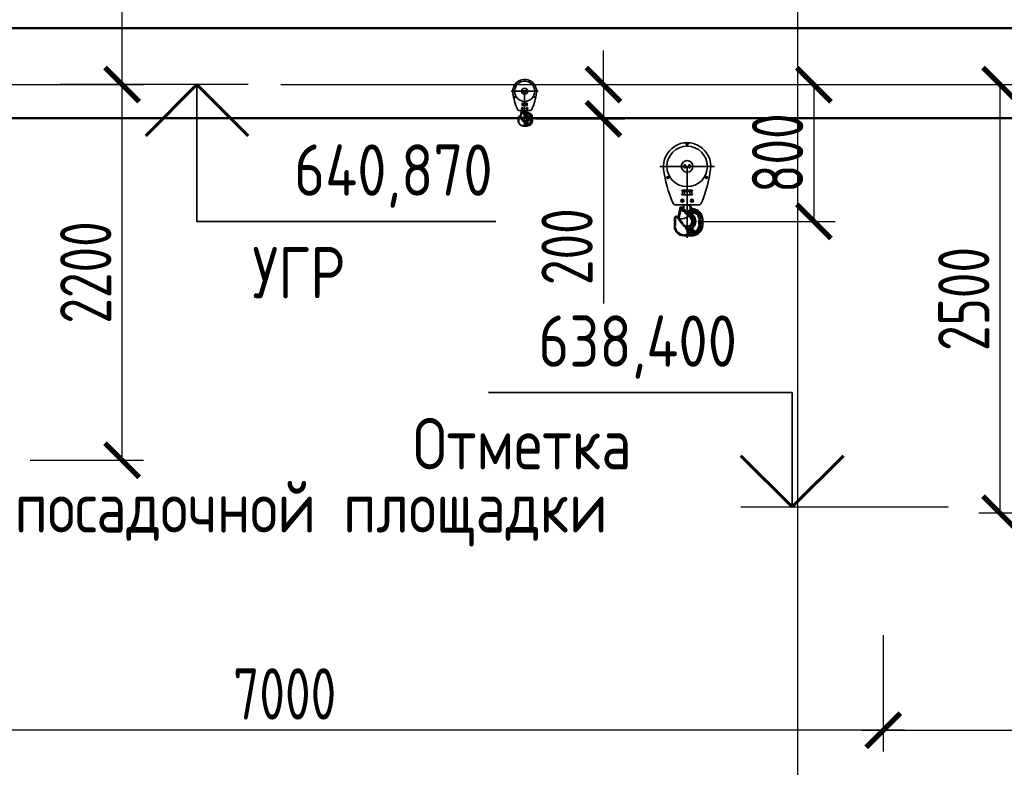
# Model space of a CAD drawing. Header units: millimetres. Extents: x 452087 to 582075, y 10891 to 81641.
# Tile 160 of 256: x 485671 to 491429, y 60914 to 65286. Entities that reach past the tile are written whole.
import ezdxf
from ezdxf.enums import TextEntityAlignment as Align

# ---------------------------------------------------------------- set-up
doc = ezdxf.new("R2010")
doc.units = ezdxf.units.MM
doc.layers.get('Defpoints').update_dxf_attribs({"color": 8})
doc.layers.add('АО_Размеры', color=7, linetype='Continuous')
doc.layers.add('ГТО-2_Выноски', color=7, linetype='Continuous')
for name, color, linetype, lineweight in [('ГТО-1_Бергштрих', 7, 'Continuous', 25), ('ОЗиМ', 5, 'Continuous', 35), ('ОЗиМ Металл', 1, 'Continuous', 50), ('ОЗиМ Размеры', 2, 'Continuous', 35), ('Текст', 2, 'Continuous', 35)]:
    doc.layers.add(name, color=color, linetype=linetype, lineweight=lineweight)
doc.styles.add('RomanS', font='romans.shx', dxfattribs={"width": 0.7})
doc.dimstyles.new('M200', dxfattribs={"dimscale": 200, "dimtxt": 3, "dimasz": 2, "dimexe": 1.25, "dimexo": 0.625, "dimtad": 3, "dimtoh": 1, "dimdec": 0, "dimtxsty": 'RomanS', "dimblk": 'ARCHTICK', "dimblk1": 'OBLIQUE', "dimblk2": 'ARCHTICK', "dimcen": 3, "dimclrt": 2, "dimaunit": 1, "dimadec": 4, "dimazin": 0, "dimtfac": 1, "dimtdec": 0, "dimtmove": 0, "dimatfit": 3, "dimfxl": 1, "dimtfill": 1, "dimarcsym": 0})
doc.dimstyles.new('MOSOBL 1-100 (мм)', dxfattribs={"dimscale": 100, "dimtxt": 3, "dimasz": 2, "dimexe": 1.25, "dimexo": 0.625, "dimtad": 1, "dimdec": 0, "dimzin": 9, "dimtxsty": 'RomanS', "dimblk": 'ARCHTICK', "dimcen": 2.5, "dimdle": 1.25, "dimclrd": 7, "dimclre": 7, "dimclrt": 2, "dimadec": 0, "dimazin": 0, "dimtfac": 1, "dimtdec": 0, "dimtmove": 1, "dimatfit": 3, "dimfxl": 1, "dimtfill": 1, "dimlwd": 25, "dimlwe": 25, "dimarcsym": 0})
doc.dimstyles.new('М 100 (мм)', dxfattribs={"dimscale": 100, "dimtxt": 2.5, "dimasz": 2, "dimexe": 1.25, "dimexo": 0.625, "dimtad": 1, "dimdec": 0, "dimzin": 1, "dimtxsty": 'RomanS', "dimblk": 'ARCHTICK', "dimcen": 0, "dimdle": 1, "dimclrd": 7, "dimclre": 7, "dimclrt": 1, "dimaunit": 1, "dimadec": 3, "dimazin": 0, "dimtfac": 1, "dimtdec": 0, "dimtmove": 1, "dimatfit": 0, "dimfxl": 1.25, "dimtfill": 1, "dimtolj": 1, "dimlwd": 25, "dimlwe": 25, "dimarcsym": 0})

# ---------------------------------------------------------------- blocks, each defined once
blk = doc.blocks.new('_ArchTick')
at = {"color": 0, "linetype": 'ByBlock', "const_width": 0.15}
blk.add_lwpolyline([(-0.5, -0.5), (0.5, 0.5)], dxfattribs=at)
blk = doc.blocks.new('*D641')
at = {"layer": 'Defpoints', "color": 0, "transparency": 16777216}
for p in [(487135, 64906.1), (491404.2, 64906.1), (492187.5, 62399.5)]:
    blk.add_point(p, dxfattribs=at)
at = {"layer": 'ОЗиМ Размеры', "color": 0, "lineweight": -2, "transparency": 16777216}
for p, q in [((487197.5, 64906.1), (491529.2, 64906.1)), ((491404.2, 62399.5), (491404.2, 64906.1)), ((492125, 62399.5), (491279.2, 62399.5))]:
    blk.add_line(p, q, dxfattribs=at)
at = {"layer": 'ОЗиМ Размеры', "color": 0, "lineweight": -2, "transparency": 16777216, "xscale": 200, "yscale": 200, "zscale": 200}
for p, rotation in [((491404.2, 64906.1), 90), ((491404.2, 62399.5), 270)]:
    blk.add_blockref('_ArchTick', p, dxfattribs=dict(at, rotation=rotation))
at = {"layer": 'ОЗиМ Размеры', "color": 2, "transparency": 16777216, "insert": (491191.7, 63652.8), "char_height": 300, "attachment_point": 5, "rotation": 90, "style": 'RomanS', "bg_fill": 3, "box_fill_scale": 1.1, "bg_fill_color": 256, "bg_fill_true_color": 13158600, "bg_fill_transparency": 0}
blk.add_mtext('2500', dxfattribs=at)
blk = doc.blocks.new('_Oblique')
at = {"color": 0, "linetype": 'ByBlock', "lineweight": -2}
blk.add_line((-0.5, -0.5), (0.5, 0.5), dxfattribs=at)
blk = doc.blocks.new('*D642')
at = {"layer": 'Defpoints', "color": 0, "transparency": 16777216}
for p in [(486269.8, 67639.7), (489627.5, 67639.7), (483719.4, 64906.1, 0)]:
    blk.add_point(p, dxfattribs=at)
at = {"layer": 'ОЗиМ Размеры', "color": 0, "lineweight": -2, "transparency": 16777216}
for p, q in [((489565, 67639.7), (486144.8, 67639.7)), ((486269.8, 64906.1), (486269.8, 67639.7)), ((483781.9, 64906.1), (486394.8, 64906.1))]:
    blk.add_line(p, q, dxfattribs=at)
at = {"layer": 'ОЗиМ Размеры', "color": 0, "lineweight": -2, "transparency": 16777216, "xscale": 200, "yscale": 200, "zscale": 200}
for p, rotation in [((486269.8, 67639.7), 90), ((486269.8, 64906.1), 270)]:
    blk.add_blockref('_ArchTick', p, dxfattribs=dict(at, rotation=rotation))
at = {"layer": 'ОЗиМ Размеры', "color": 2, "transparency": 16777216, "insert": (486057.3, 66797), "char_height": 300, "attachment_point": 5, "rotation": 90, "style": 'RomanS', "bg_fill": 3, "box_fill_scale": 1.1, "bg_fill_color": 256, "bg_fill_true_color": 13158600, "bg_fill_transparency": 0}
blk.add_mtext('2700', dxfattribs=at)
blk = doc.blocks.new('*D643')
at = {"layer": 'Defpoints', "color": 0, "transparency": 16777216}
for p in [(483719.4, 64906.1, 0), (486269.8, 64906.1), (485670.6, 62709.7)]:
    blk.add_point(p, dxfattribs=at)
at = {"layer": 'ОЗиМ Размеры', "color": 0, "lineweight": -2, "transparency": 16777216}
for p, q in [((483781.9, 64906.1), (486394.8, 64906.1)), ((486269.8, 62709.7), (486269.8, 64906.1)), ((485733.1, 62709.7), (486394.8, 62709.7))]:
    blk.add_line(p, q, dxfattribs=at)
at = {"layer": 'ОЗиМ Размеры', "color": 0, "lineweight": -2, "transparency": 16777216, "xscale": 200, "yscale": 200, "zscale": 200}
for p, rotation in [((486269.8, 64906.1), 90), ((486269.8, 62709.7), 270)]:
    blk.add_blockref('_ArchTick', p, dxfattribs=dict(at, rotation=rotation))
at = {"layer": 'ОЗиМ Размеры', "color": 2, "transparency": 16777216, "insert": (486057.3, 63807.9), "char_height": 300, "attachment_point": 5, "rotation": 90, "style": 'RomanS', "bg_fill": 3, "box_fill_scale": 1.1, "bg_fill_color": 256, "bg_fill_true_color": 13158600, "bg_fill_transparency": 0}
blk.add_mtext('2200', dxfattribs=at)
blk = doc.blocks.new('*D644')
at = {"layer": 'Defpoints', "color": 0, "transparency": 16777216}
for p in [(487135, 64906.1), (489573.9, 64106.1), (490315.3, 64106.1)]:
    blk.add_point(p, dxfattribs=at)
at = {"layer": 'ОЗиМ Размеры', "color": 0, "lineweight": -2, "transparency": 16777216}
for p, q in [((487197.5, 64906.1), (490440.3, 64906.1)), ((490315.3, 64906.1), (490315.3, 64106.1)), ((489636.4, 64106.1), (490440.3, 64106.1))]:
    blk.add_line(p, q, dxfattribs=at)
at = {"layer": 'ОЗиМ Размеры', "color": 0, "lineweight": -2, "transparency": 16777216, "xscale": 200, "yscale": 200, "zscale": 200}
for p, rotation in [((490315.3, 64906.1), 90), ((490315.3, 64106.1), 270)]:
    blk.add_blockref('_ArchTick', p, dxfattribs=dict(at, rotation=rotation))
at = {"layer": 'ОЗиМ Размеры', "color": 2, "transparency": 16777216, "insert": (490102.8, 64506.1), "char_height": 300, "attachment_point": 5, "rotation": 90, "style": 'RomanS', "bg_fill": 3, "box_fill_scale": 1.1, "bg_fill_color": 256, "bg_fill_true_color": 13158600, "bg_fill_transparency": 0}
blk.add_mtext('800', dxfattribs=at)
blk = doc.blocks.new('*D645')
at = {"layer": 'Defpoints', "color": 0, "transparency": 16777216}
for p in [(487135, 64906.1), (488623.9, 64706.1), (489084.3, 64706.1)]:
    blk.add_point(p, dxfattribs=at)
at = {"layer": 'ОЗиМ Размеры', "color": 7, "lineweight": 25, "transparency": 16777216}
for p, q in [((489084.3, 64906.1), (489084.3, 65106.1)), ((487197.5, 64906.1), (489209.3, 64906.1)), ((489084.3, 64906.1), (489084.3, 64706.1)), ((488686.4, 64706.1), (489209.3, 64706.1)), ((489084.3, 64706.1), (489084.3, 63626.1))]:
    blk.add_line(p, q, dxfattribs=at)
at = {"layer": 'ОЗиМ Размеры', "color": 7, "lineweight": 25, "transparency": 16777216, "xscale": 200, "yscale": 200, "zscale": 200}
for p, rotation in [((489084.3, 64906.1), 270), ((489084.3, 64706.1), 90)]:
    blk.add_blockref('_ArchTick', p, dxfattribs=dict(at, rotation=rotation))
at = {"layer": 'ОЗиМ Размеры', "color": 2, "transparency": 16777216, "insert": (488871.8, 63958.6), "char_height": 300, "attachment_point": 5, "rotation": 90, "style": 'RomanS', "bg_fill": 3, "box_fill_scale": 1.1, "bg_fill_color": 256, "bg_fill_true_color": 13158600, "bg_fill_transparency": 0}
blk.add_mtext('\\A1;200', dxfattribs=at)
blk = doc.blocks.new('*D651')
at = {"layer": 'Defpoints', "color": 0, "transparency": 16777216}
for p in [(496220.5, 61951.5), (490720.6, 61748.5), (496220.5, 61130.3)]:
    blk.add_point(p, dxfattribs=at)
at = {"layer": 'АО_Размеры', "color": 7, "lineweight": 25, "transparency": 16777216}
for p, q in [((496220.5, 61889), (496220.5, 61005.3)), ((490720.6, 61686), (490720.6, 61005.3)), ((490595.6, 61130.3), (496345.5, 61130.3))]:
    blk.add_line(p, q, dxfattribs=at)
at = {"layer": 'АО_Размеры', "color": 7, "lineweight": 25, "transparency": 16777216, "xscale": 200, "yscale": 200, "zscale": 200, "rotation": 180}
blk.add_blockref('_ArchTick', (490720.6, 61130.3), dxfattribs=at)
at = {"layer": 'АО_Размеры', "color": 7, "lineweight": 25, "transparency": 16777216, "xscale": 200, "yscale": 200, "zscale": 200}
blk.add_blockref('_ArchTick', (496220.5, 61130.3), dxfattribs=at)
at = {"layer": 'АО_Размеры', "color": 2, "transparency": 16777216, "insert": (493470.5, 61342.8), "char_height": 300, "attachment_point": 5, "style": 'RomanS', "bg_fill": 3, "box_fill_scale": 1.1, "bg_fill_color": 256, "bg_fill_true_color": 13158600, "bg_fill_transparency": 0}
blk.add_mtext('5500', dxfattribs=at)
blk = doc.blocks.new('*D652')
at = {"layer": 'Defpoints', "color": 0, "transparency": 16777216}
for p in [(483720.8, 62467), (490720.6, 61748.5), (483720.8, 61130.3)]:
    blk.add_point(p, dxfattribs=at)
at = {"layer": 'АО_Размеры', "color": 7, "lineweight": 25, "transparency": 16777216}
for p, q in [((483720.8, 62404.5), (483720.8, 61005.3)), ((490720.6, 61686), (490720.6, 61005.3)), ((490845.6, 61130.3), (483595.8, 61130.3))]:
    blk.add_line(p, q, dxfattribs=at)
at = {"layer": 'АО_Размеры', "color": 7, "lineweight": 25, "transparency": 16777216, "xscale": 200, "yscale": 200, "zscale": 200, "rotation": 180}
blk.add_blockref('_ArchTick', (483720.8, 61130.3), dxfattribs=at)
at = {"layer": 'АО_Размеры', "color": 7, "lineweight": 25, "transparency": 16777216, "xscale": 200, "yscale": 200, "zscale": 200}
blk.add_blockref('_ArchTick', (490720.6, 61130.3), dxfattribs=at)
at = {"layer": 'АО_Размеры', "color": 2, "transparency": 16777216, "insert": (487220.7, 61342.8), "char_height": 300, "attachment_point": 5, "style": 'RomanS', "bg_fill": 3, "box_fill_scale": 1.1, "bg_fill_color": 256, "bg_fill_true_color": 13158600, "bg_fill_transparency": 0}
blk.add_mtext('7000', dxfattribs=at)
blk = doc.blocks.new('A$C5CDC48FF')
at = {"layer": 'ОЗиМ', "ltscale": 60}
for p, q in [((-4.9, 481.5), (-4.9, 479.8)), ((4.9, 479.8), (4.9, 481.5)), ((-159.3, 350), (159.2, 350)), ((-18.2, 350), (-16.1, 353.8)), ((-16.1, 346.2), (-18.2, 350)), ((-16.1, 353.8), (-11.9, 353.8)), ((-11.9, 346.2), (-16.1, 346.2)), ((-14, 356.3), (-14, 363)), ((-14, 346.2), (-14, 353.8)), ((-11.9, 353.8), (-9.8, 350)), ((-9.8, 350), (-11.9, 346.2)), ((0, 350), (0, -67.1)), ((9.8, 350), (11.9, 353.8)), ((11.9, 346.2), (9.8, 350)), ((11.9, 353.8), (16.1, 353.8)), ((16.1, 346.2), (11.9, 346.2)), ((14, 356.3), (14, 363)), ((14, 346.2), (14, 353.8)), ((16.1, 353.8), (18.2, 350)), ((18.2, 350), (16.1, 346.2)), ((-114.8, 289.4), (-116.3, 288.5)), ((-14, 337.1), (-14, 343.7)), ((14, 337.1), (14, 343.7)), ((116.3, 288.5), (114.8, 289.4)), ((-111.4, 280), (-109.9, 280.9)), ((109.9, 280.9), (111.4, 280)), ((-30.4, 209.3), (30.4, 209.3)), ((-28.1, 203.7), (-27.3, 203.7)), ((28, 210.7), (-28, 210.7)), ((-28, 203.1), (-28, 190.3)), ((-28, 182.7), (-20.6, 182.7)), ((-27.3, 203.7), (-27.3, 182.7)), ((-27.3, 203.7), (-15.6, 203.7)), ((-20.6, 182.7), (-15.6, 182.7)), ((-15.6, 182.7), (-15.6, 203.7)), ((-15.6, 203.7), (15.6, 203.7)), ((15.6, 182.7), (-15.6, 182.7)), ((15.6, 203.7), (15.6, 182.7)), ((15.6, 203.7), (27.3, 203.7)), ((15.6, 182.7), (20.6, 182.7)), ((20.6, 182.7), (28, 182.7)), ((27.3, 182.7), (27.3, 203.7)), ((27.3, 203.7), (28.1, 203.7)), ((28, 190.3), (28, 203.1)), ((64, 124.2), (-64, 124.2)), ((-32.2, 149.1), (-30.1, 152.9)), ((-30.1, 145.3), (-32.2, 149.1)), ((-30.1, 152.9), (-25.9, 152.9)), ((-25.9, 145.3), (-30.1, 145.3)), ((-25.9, 152.9), (-23.8, 149.1)), ((-23.8, 149.1), (-25.9, 145.3)), ((-25, 108.2), (-19.9, 117.2)), ((-24.2, 110.3), (-20.2, 119.8)), ((-24.1, 107.4), (-18.8, 117)), ((-22, 113.5), (-19.2, 122.7)), ((-21.6, 114.7), (-21.3, 115.7)), ((-20.9, 113.1), (-18.1, 122.7)), ((-20.6, 118.1), (-20.1, 120.3)), ((-19.8, 124.2), (-19.8, 122.7)), ((-14.7, 122.7), (-19.2, 122.7)), ((-14.2, 123), (-14.2, 124.2)), ((-9.5, 123.9), (-9.5, 124.2)), ((-7.6, 123.9), (7.6, 123.9)), ((9.5, 123.9), (9.5, 124.2)), ((19.8, 101.9), (19.8, 124.2)), ((23.8, 149.1), (25.9, 152.9)), ((25.9, 145.3), (23.8, 149.1)), ((25.9, 152.9), (30.1, 152.9)), ((30.1, 145.3), (25.9, 145.3)), ((30.1, 152.9), (32.2, 149.1)), ((32.2, 149.1), (30.1, 145.3)), ((-46.3, 84), (-47.5, 87.1)), ((-43.7, 77.7), (-45.8, 82.9)), ((-41.2, 84.5), (-44.9, 83.8)), ((-37.6, 102), (-41.5, 101.2)), ((-36.3, 83.9), (-40.6, 84.6)), ((-36.5, 102.1), (-37.6, 102)), ((-35.4, 102.3), (-36.5, 102.1)), ((-35.9, 102.4), (-33.2, 103.4)), ((-35.4, 102.3), (-34, 102.5)), ((-34.8, 97.3), (-35.3, 101.7)), ((-34.5, 73.7), (-32.3, 70)), ((-29.3, 77.3), (-34.1, 74.5)), ((-33.3, 102.6), (-34, 102.5)), ((-33.1, 102.7), (-32.7, 102.8)), ((-32.9, 102.7), (-28.4, 105)), ((-28, 104.5), (-32.7, 102.8)), ((-31.5, 97.9), (-32.6, 102.2)), ((-31.9, 81.4), (-32.4, 81.8)), ((-28.6, 61.2), (-32.2, 65.5)), ((-26.6, 72.7), (-31.5, 69.9)), ((-31, 103.7), (-27.2, 105.9)), ((-30, 105), (-27.6, 106.7)), ((-29.9, 94.9), (-13.3, 66.1)), ((-28.7, 77.6), (-29.4, 78.6)), ((-28.7, 77.6), (-26, 73)), ((-28.3, 77.8), (-25.4, 79.5)), ((-28, 104.5), (-28.2, 104.4)), ((-28.1, 60.7), (-27.6, 61.1)), ((-27.8, 60.4), (-25.6, 57.8)), ((-27.5, 106.5), (-27.5, 106.5)), ((-26, 63.3), (-25.8, 63.6)), ((-25.5, 71.9), (-25.7, 72.5)), ((-25.6, 73.2), (-22.7, 74.9)), ((-9.1, 68.8), (-25.5, 97.1)), ((-25, 109.2), (-23.3, 111.5)), ((-25, 108.2), (-22.6, 111)), ((-25, 108.1), (-22.6, 111)), ((-25, 108.1), (-25, 108.2)), ((-22.6, 75.6), (-24.8, 79.3)), ((-24.8, 68.1), (-24.8, 69.6)), ((-24.2, 107.3), (-21.7, 110.4)), ((-24.2, 107.3), (-24.1, 107.4)), ((-24.1, 107.4), (-21.7, 110.4)), ((-13.1, 62.4), (-22.6, 52.9)), ((-20.8, 99), (-5.5, 72.4)), ((-19.8, 47.8), (-8.7, 58.9)), ((-2.4, 77), (-17.1, 102.4)), ((-8.7, 60.5), (-11.5, 63.2)), ((-7.6, 61.6), (-9.3, 59.9)), ((-9, 59.1), (-8.5, 58.6)), ((-8.5, 58.6), (-6.6, 60.7)), ((-8.5, 58.6), (-8, 58.2)), ((-7.6, 61.6), (2.9, 72.9)), ((-6.7, 60.8), (-7.5, 61.6)), ((-4.4, 69.6), (-7.4, 66.7)), ((-6.6, 59.7), (4.9, 72)), ((3.9, 72), (-6.6, 60.7)), ((0, 73.6), (-1, 74.5)), ((2.2, 77.7), (-0.6, 74.9)), ((-0.3, 73.9), (-0.3, 73.9)), ((0.4, 73.2), (0.3, 73.2)), ((0.4, 73.2), (0.4, 73.2)), ((1.5, 72.1), (1.4, 72.2)), ((1.5, 72.1), (1.5, 72.1)), ((1.8, 71.8), (1.7, 71.8)), ((5.3, 80.8), (2.9, 78.4)), ((4.8, 75), (2.9, 72.9)), ((3, 72.8), (3.8, 72.1)), ((3.9, 72), (5.8, 74)), ((5.8, 74), (4.8, 75)), ((6.3, 73.5), (5.8, 74)), ((6, 80.7), (9.1, 77.5)), ((6.1, 73.7), (9.5, 77.1)), ((6.3, 73.5), (17.3, 85.3)), ((9.5, 77.1), (11.8, 79.4)), ((11.4, 79.1), (13.1, 81.3)), ((14.7, 101.9), (19.2, 101.9)), ((17.1, 88.5), (18.1, 91.1)), ((17.3, 85.3), (25.9, 94.5)), ((17.3, 85.3), (38, 89.7)), ((31.5, 111.3), (19.8, 111.3)), ((25.9, 94.5), (24.3, 102.1)), ((25.9, 94.5), (39, 97.3)), ((25.9, 94.5), (25.9, 94.5)), ((31.5, 108.9), (26.9, 106.2)), ((26.9, 106.2), (26.9, 101)), ((26.9, 101), (31.5, 98.3)), ((30, 110.8), (37.5, 112.4)), ((36, 106.2), (31.5, 108.9)), ((31.5, 98.3), (36, 101)), ((36, 101), (36, 106.2)), ((37.5, 112.4), (40.2, 113)), ((40.5, 98.4), (37.8, 110.8)), ((38.1, 90.4), (38.9, 96.6)), ((46.9, 48.2), (38.6, 86.9)), ((40.2, 113), (44.8, 91.6)), ((44.8, 91.6), (54.3, 46.9)), ((-91, 39.7), (-91, 7)), ((-90.4, 39.7), (-86, 39.7)), ((-90.4, 7), (-86, 7)), ((-85.4, 9.8), (-85.4, 36.9)), ((-79.8, 36.8), (-79.8, 9.7)), ((-79.4, 39.6), (-76, 39.6)), ((-76, 6.9), (-79.4, 6.9)), ((-75.6, 6.9), (-75.6, 39.6)), ((-74.9, 39.6), (-69.3, 39.6)), ((-74.9, 6.9), (-69.3, 6.9)), ((-68.6, 9.7), (-68.6, 36.8)), ((-20.2, 48.2), (-23.4, 51.4)), ((6, 0.7), (6.2, 0.7)), ((6.7, 0.8), (6.2, 0.7)), ((43.5, 42.2), (23.1, 12.2)), ((23.6, 11.9), (27.3, 9.4)), ((29.3, 11.4), (49.7, 41.3)), ((43.5, 42.2), (43.5, 42.2)), ((43.5, 42.2), (43.5, 42.2)), ((43.6, 42.2), (43.6, 42.2)), ((44, 44.7), (47.4, 45.4)), ((45, 42), (45.7, 42.1)), ((54.3, 46.9), (47.4, 45.4)), ((48.4, 42.4), (48.9, 42.6)), ((51.6, 43.8), (52, 44.2)), ((53.8, 56.2), (53.7, 56.1)), ((54.2, 46.2), (54.5, 46.7)), ((54.6, 56.8), (54.5, 56.7)), ((55.3, 57.2), (55.2, 57.1)), ((55.7, 57.4), (55.6, 57.4)), ((55.9, 49.3), (56.1, 49.8)), ((56.3, 56.1), (56.2, 56.5)), ((56.7, 52.7), (56.5, 54.1)), ((56.7, 52.5), (56.7, 52.5)), ((56.7, 52.5), (56.7, 52.5)), ((68.6, 43.5), (68.6, 2.8)), ((73.6, 46.3), (69.2, 46.3)), ((73.6, 0), (69.2, 0)), ((74.2, 0), (74.2, 46.3)), ((-52.4, -34.5), (-54.1, -37.4)), ((-51.8, -33.5), (-49, -28.7)), ((-50.4, -35), (-50.1, -35.1)), ((-48.1, -35.6), (-45.9, -36)), ((-43.7, -35.8), (-41.6, -35.5)), ((-39.5, -34.7), (-37.6, -33.7)), ((-33.6, -28.7), (-38.4, -25.9)), ((-32.8, -14.7), (-38.3, -24.4)), ((-35.9, -54.9), (-35.3, -50.5)), ((-35.3, -31.9), (-34.3, -30.9)), ((-33.6, -50.7), (-34.9, -50.1)), ((-10.4, -6.8), (-33.9, -47.5)), ((-26, -17), (-33, -29.1)), ((-32.6, -29.3), (-29.7, -31)), ((-28.6, -5.2), (-32.2, -9.5)), ((-26.6, -16.7), (-31.5, -13.9)), ((-30.4, -49.1), (-7, -8.5)), ((-28.6, -30), (-23.1, -20.3)), ((-28, -56), (-22.5, -56)), ((-27.8, -4.4), (-25.6, -1.8)), ((-27.6, -5.2), (-27.6, -5.1)), ((-26, -17), (-25.7, -16.5)), ((-25.5, -8.4), (-25.8, -7.6)), ((-25.6, -17.2), (-22.7, -18.9)), ((-24.9, -13.9), (-24.8, -13.6)), ((-20.4, -51.9), (-24.8, -51.9)), ((4.7, -9.4), (-18.5, -49.5)), ((-14.6, -56), (18.2, -56)), ((-13.2, -48), (11.3, -5.5)), ((15.4, -50.4), (-11.8, -50.4)), ((18.2, -55.4), (18.2, -51))]:
    blk.add_line(p, q, dxfattribs=at)
for points in [[(-9.5, 123.9), (-9.4, 124.2), (-9.4, 124.2)], [(9.5, 123.9), (9.4, 124.2), (9.4, 124.2)], [(-31.9, 103), (-32.1, 102.9), (-32.3, 102.9), (-32.3, 102.8), (-32.5, 102.8), (-32.7, 102.8)], [(-27.2, 100.2), (-27.8, 101.1), (-28.5, 101.9), (-29.3, 102.5), (-30, 102.9), (-30.8, 103.1), (-31.3, 103.1)], [(-30.9, 97.5), (-29.3, 98.3), (-28.9, 98.5), (-27.9, 99.1), (-27.3, 99.3)], [(-21.2, 104.7), (-21.4, 104.7), (-22.9, 105), (-23.2, 105), (-23.8, 105.1), (-24.7, 105.3), (-25.9, 105.2), (-26.4, 105.2), (-28, 104.5)], [(-22.6, 102.1), (-23.3, 103), (-24.1, 103.7), (-25, 104.3), (-25.8, 104.6), (-26.6, 104.8), (-27.4, 104.7), (-27.5, 104.7)], [(-21.8, 101.7), (-21.3, 102), (-20.7, 102.3), (-20.3, 102.7), (-19.5, 103.5), (-19.3, 103.7), (-18.8, 104.4)], [(-18.5, 104.8), (-20.6, 104.7), (-21.2, 104.7)], [(-8.1, 66.1), (-9.6, 65.1), (-9.7, 65), (-11.5, 63.9)], [(-6.3, 63), (-6.5, 63.9), (-6.8, 64.9), (-7.3, 65.8)], [(-1.3, 74.1), (-2.6, 72.1), (-2.7, 72), (-3.8, 70.5)], [(-2.7, 66.9), (-2.9, 67.8), (-3.3, 68.8), (-3.7, 69.5)], [(1.5, 72.1), (1.4, 72.2), (0.5, 73), (0.3, 73.3), (0.2, 73.3)], [(1.7, 71.7), (1.6, 71.9), (1.5, 72), (1.5, 72), (1.5, 72), (1.5, 72), (1.5, 72.1), (1.5, 72.1), (1.5, 72.1), (1.5, 72.1), (1.5, 72.1), (1.5, 72.1), (1.5, 72.1), (1.6, 72.1), (1.6, 72), (1.7, 72), (1.9, 71.8)], [(44.8, 91.6), (44.8, 91.1), (44.5, 90.9), (44.4, 90.8), (43.8, 90.6), (43, 90.5), (43, 90.4), (41.9, 90.3), (40.7, 90.1), (40.6, 90.1), (39.4, 89.9), (38, 89.7)], [(39, 97.3), (39.5, 97.4), (39.9, 97.3), (40.6, 97), (40.8, 96.9)], [(42.4, 95.6), (42.2, 95.8), (42, 96), (40.8, 96.9)], [(44.8, 91.6), (44.3, 93.1), (43.9, 93.8), (43.4, 94.5)], [(-7.6, 0.5), (-7.8, 0), (-7.9, -0.6), (-8.1, -1.2), (-8.4, -2.3), (-8.5, -2.7), (-8.8, -3.8)], [(-6.8, 0.8), (-7.1, 0.9), (-7.5, 1)], [(-6.2, 0.5), (-5.7, 0), (-5.4, -0.6), (-5.1, -1.5), (-5, -2.6), (-5.1, -3.8), (-5.3, -5.1), (-5.3, -5.4)], [(10.6, 2.1), (6.7, 0.8), (6.2, 0.7), (2.9, 0.1)], [(10.8, 1.6), (11, 1.1), (11.2, 0.6), (11.5, 0), (11.9, -1.1), (12.1, -1.5), (12.5, -2.6)], [(45.5, 45), (45, 44.4), (44.3, 43.3), (43.9, 42.7), (43.6, 42.3), (43.5, 42.2)], [(51.3, 43.6), (49, 42.6), (47.1, 42.1), (45.7, 42), (44.5, 42), (43.8, 42.1), (43.5, 42.2), (43.5, 42.2)], [(55.8, 57.5), (55.7, 57.4), (55.3, 57.2), (54.6, 56.8), (53.8, 56.2), (53, 55.5), (52.9, 55.4)], [(53.4, 55.8), (53.7, 56.1), (53.8, 56.2)], [(54.2, 56.5), (54.5, 56.7), (54.6, 56.8)], [(54.9, 57), (55.2, 57.1), (55.2, 57.2)], [(55.5, 57.3), (55.6, 57.4), (55.7, 57.4)], [(55.8, 57.5), (55.8, 57.5), (55.8, 57.5)], [(55.8, 57.5), (55.9, 57.3), (56.2, 56.5), (56.5, 55.5), (56.7, 54.1), (56.7, 52.5), (56.5, 51.1)], [(-36, -55.5), (-35.5, -55.6), (-35.5, -55.6), (-35.1, -55.6)], [(-35.5, -55.5), (-35.5, -55.5), (-35.5, -55.6)], [(-32.1, -51.4), (-33.4, -50.8), (-33.5, -50.8), (-34.9, -50.1)], [(-34.5, -55.6), (-33.9, -55.3), (-33.4, -54.8), (-32.8, -54.1), (-32.3, -53.2), (-31.9, -52.1)], [(-27.5, -55.9), (-27, -55.6), (-26.4, -55), (-26, -54.3), (-25.6, -53.3), (-25.4, -52.5)], [(-22.5, -56), (-18.7, -56), (-15.5, -56), (-14.6, -56)], [(-22, -55.9), (-21.5, -55.6), (-21, -55), (-20.5, -54.3), (-20.1, -53.3), (-20, -52.5)], [(-15.1, -50.6), (-15.2, -50.6), (-17.3, -51.2), (-19.3, -51.8)], [(-14.6, -55.4), (-14.6, -54.9), (-14.6, -54.4), (-14.6, -53.7), (-14.6, -52.5), (-14.6, -52.1), (-14.6, -51)], [(-8.6, -4.6), (-7.2, -5.3), (-5.9, -5.9)], [(3.7, 0), (4.2, -0.4), (4.7, -1), (5.2, -1.9), (5.6, -3), (5.9, -4.4), (6.1, -5.8), (6.1, -6.1)], [(6.8, -6.6), (8.9, -5.6), (9.3, -5.3), (12.1, -3.5)]]:
    blk.add_lwpolyline(points, dxfattribs=at)
blk.add_lwpolyline([(0.4, 73.2), (0.4, 73.2), (0.4, 73.2), (0.4, 73.2), (0.3, 73.2), (0.3, 73.2), (0.3, 73.2), (0.3, 73.2), (0.2, 73.3), (0.2, 73.3), (0, 73.5), (-0.2, 73.7), (-0.2, 73.8), (-0.3, 73.8), (-0.3, 73.8), (-0.3, 73.8), (-0.3, 73.9), (-0.3, 73.9), (-0.3, 73.9), (-0.3, 73.9), (-0.3, 73.9), (-0.3, 73.9), (-0.3, 73.9), (-0.3, 73.9), (-0.3, 73.9), (-0.2, 73.8), (-0.1, 73.8), (0, 73.6), (0.2, 73.4), (0.3, 73.3), (0.3, 73.3), (0.3, 73.3), (0.4, 73.2), (0.4, 73.2), (0.4, 73.2), (0.4, 73.2)], close=True, dxfattribs=at)
for centre, radius in [((0, 350), 118.3), ((0, 480.6), 5.25), ((0, 350), 34), ((-14, 350), 6.3), ((14, 350), 6.3), ((-113.1, 284.7), 5.25), ((113.1, 284.7), 5.25), ((-28, 149.1), 8.4), ((-28, 149.1), 6.3), ((28, 149.1), 8.4), ((28, 149.1), 6.3), ((31.5, 103.6), 5.95), ((31.5, 103.6), 4.32), ((31.5, 103.6), 3.36), ((31.5, 103.6), 3.08), ((31.5, 103.6), 2.8), ((31.5, 103.6), 1.54)]:
    blk.add_circle(centre, radius, dxfattribs=at)
for centre, radius, start, end in [((0, 350), 138.3, 353, 187), ((0, 350), 131.6, 92.13385, 92.22161), ((0, 350), 129.9, 92.16262, 92.26054), ((0, 350), 131.6, 87.86615, 92.13385), ((0, 350), 129.9, 87.83738, 92.16262), ((0, 350), 127.7, 88.23685, 91.76315), ((0, 350), 126, 89.15244, 90.84756), ((0, 350), 131.6, 87.77839, 87.86615), ((0, 350), 129.8, 87.73946, 87.83738), ((-14, 350), 4.2, 115.84193, 121.89079), ((-14, 350), 4.2, 238.10921, 244.15807), ((-14, 350), 4.2, 58.10921, 64.15807), ((-14, 350), 4.2, 295.84193, 301.89079), ((14, 350), 4.2, 115.84193, 121.89079), ((14, 350), 4.2, 238.10921, 244.15807), ((14, 350), 4.2, 58.10921, 64.15807), ((14, 350), 4.2, 295.84193, 301.89079), ((557.6, 418.5), 700, 187, 203.7265), ((0, 350), 131.6, 207.77013, 207.86615), ((0, 350), 131.6, 207.86615, 212.13385), ((0, 350), 129.9, 207.72693, 207.83738), ((0, 350), 129.9, 207.83738, 212.16262), ((0, 350), 127.7, 208.71731, 211.47814), ((-557.6, 418.5), 700, 336.2735, 353), ((0, 350), 127.7, 328.52186, 331.28269), ((0, 350), 129.9, 327.83738, 332.16262), ((0, 350), 131.6, 327.86615, 332.13385), ((0, 350), 129.8, 332.16262, 332.27307), ((0, 350), 131.6, 332.13385, 332.22987), ((0, 350), 131.6, 212.13385, 212.23964), ((0, 350), 129.8, 212.16262, 212.27437), ((0, 350), 129.8, 327.72563, 327.83738), ((0, 350), 131.6, 327.76036, 327.86615), ((-28, 207.9), 2.8, 90, 240), ((-28, 185.5), 2.8, 120, 270), ((-30.8, 203.1), 2.8, 0, 60), ((-30.8, 190.3), 2.8, 300, 0), ((28, 207.9), 2.8, 300, 90), ((30.8, 203.1), 2.8, 120, 180), ((30.8, 190.3), 2.8, 180, 240), ((28, 185.5), 2.8, 270, 60), ((-64, 145.2), 21, 203.7265, 270), ((-28, 149.1), 4.2, 115.84193, 121.89079), ((-28, 149.1), 4.2, 238.10921, 244.15807), ((-28, 149.1), 4.2, 58.10921, 64.15807), ((-28, 149.1), 4.2, 295.84193, 301.89079), ((-40.8, 122.7), 21, 347.96977, 351.66868), ((-40.8, 122.7), 21, 351.66868, 0), ((-40.8, 122.7), 26.6, 321.66155, 355.7562), ((28, 149.1), 4.2, 115.84193, 121.89079), ((28, 149.1), 4.2, 238.10921, 244.15807), ((28, 149.1), 4.2, 58.10921, 64.15807), ((28, 149.1), 4.2, 295.84193, 301.89079), ((64, 145.2), 21, 270, 336.2735), ((-28, 39.7), 63, 96.69977, 180), ((-28, 39.7), 57.4, 99.49579, 177.20397), ((-28, 39.6), 51.8, 115.43841, 176.91241), ((-28, 39.6), 47.6, 112.35082, 180), ((-28, 39.6), 40.6, 116.2959, 176.05492), ((0, 28), 50.1, 133.86861, 226.13139), ((-40.8, 70.6), 14, 30, 112.35082), ((-40.8, 70.6), 18.2, 38.19179, 104.15903), ((0, 28), 43.1, 130.67193, 229.32807), ((-40.8, 70.6), 7, 38.23249, 104.12304), ((-40.8, 122.7), 21, 278.74768, 291.28498), ((-37.8, 123.1), 21, 276.69977, 284.08674), ((-37.8, 123.1), 26.6, 277.43822, 283.34829), ((-40.8, 122.7), 21, 291.28498, 296.33383), ((-34.5, 68.1), 2.8, 318.58527, 22.07731), ((-37.8, 123.1), 21, 286.29248, 297.19054), ((-40.8, 122.7), 21, 296.33383, 309.28498), ((-34.5, 68.1), 9.8, 310.67193, 30), ((-40.8, 122.7), 21, 309.28498, 314.33383), ((-34.4, 125.1), 26.6, 287.37756, 296.10547), ((-40.8, 122.7), 21, 314.33383, 326.62143), ((-34.5, 68.1), 14, 318.56481, 22.10712), ((-40.8, 122.7), 21, 327.28498, 332.33383), ((-40.8, 122.7), 21, 332.33383, 338.09627), ((31.5, 103.6), 60.2, 228.9991, 282), ((-15.2, 101.9), 29.4, 319.48615, 355.51385), ((-15.2, 101.9), 35, 315, 0), ((31.5, 103.6), 7.35, 102, 192), ((31.5, 103.6), 7.7, 86.23956, 90), ((61.6, 46.3), 12.6, 0, 117.2181), ((-28, 7), 63, 180, 262.72448), ((-28, 7), 57.4, 182.79585, 259.92853), ((-28, 6.9), 51.8, 183.09496, 236.35716), ((-28, 6.9), 47.6, 180, 239.45212), ((-28, 6.9), 40.6, 183.95237, 235.49975), ((0, 28), 38.9, 134.79342, 225.20658), ((0, 28), 33.6, 139.77922, 249.75136), ((0, 28), 28, 135, 254.5214), ((0, 28), 28, 255.86964, 275.91288), ((0, 28), 28, 292.27204, 325.73269), ((0, 28), 33.6, 295.61102, 322.39334), ((18.2, 0), 56, 270, 0), ((45.5, 53.2), 11.2, 259.90882, 266.31615), ((45.5, 53.2), 11.2, 270.84591, 283.82217), ((45.5, 53.2), 11.2, 288.04705, 302.96894), ((45.5, 53.2), 11.2, 302.96894, 305.9734), ((45.5, 53.2), 11.2, 305.9734, 313.63694), ((61.6, 46.3), 12.6, 133.80057, 135.96271), ((45.5, 53.2), 7.7, 354.28599, 6.15839), ((45.5, 53.2), 11.2, 313.63694, 323.9734), ((45.5, 53.2), 11.2, 323.9734, 331.63694), ((45.5, 53.2), 11.2, 331.63694, 341.9734), ((45.5, 53.2), 11.2, 17.39581, 22.63894), ((45.5, 53.2), 11.2, 341.9734, 356.94171), ((45.5, 53.2), 11.2, 4.51751, 14.81856), ((61.6, 46.3), 7, 13.71279, 123.12389), ((-45.1, -22.1), 14, 239.45212, 248.72187), ((-45.1, -22.1), 18.2, 248.27817, 321.17395), ((-45.1, -22.1), 14, 248.72187, 249.75902), ((-45.1, -22.1), 14, 249.75902, 302.72514), ((-45.1, -22.1), 7, 248.48859, 320.93331), ((-45.1, -22.1), 14, 302.72514, 307.33683), ((-45.1, -22.1), 14, 307.33683, 320.71643), ((-28, 7), 63, 263.55271, 270), ((-45.1, -22.1), 14, 320.71643, 330), ((-34.5, -12.1), 2.8, 337.92269, 41.41473), ((-25.4, 5.5), 57.4, 264.19646, 269.35625), ((-34.5, -12.1), 9.8, 45.54894, 49.32807), ((-34.5, -12.1), 9.8, 28.10497, 45.54894), ((-34.5, -12.1), 9.8, 330, 351.65899), ((-34.5, -12.1), 9.8, 27.02439, 28.10497), ((-34.5, -12.1), 9.8, 352.98164, 27.02439), ((-34.5, -12.1), 9.8, 351.65899, 352.98164), ((-34.5, -12.1), 14, 337.89288, 41.43519), ((2.6, 26.5), 33.6, 257.84451, 273.938), ((18.2, 0), 50.4, 273.1839, 356.8161)]:
    blk.add_arc(centre, radius, start, end, dxfattribs=at)
blk = doc.blocks.new('ddd')
at = {"layer": 'ОЗиМ Металл', "linetype": 'Continuous'}
for p, q in [((11316.2, 32281.6), (-1783.8, 32281.6)), ((-984, 31755.1), (10548, 31755.1))]:
    blk.add_line(p, q, dxfattribs=at)
at = {"layer": 'ОЗиМ Металл', "linetype": 'Continuous', "extrusion": (0, 0, -1), "xscale": -0.5, "yscale": 0.5, "zscale": -0.5}
blk.add_blockref('A$C5CDC48FF', (-6112.9, 31737.6), dxfattribs=at)
at = {"layer": 'ОЗиМ Металл', "linetype": 'Continuous'}
blk.add_blockref('A$C5CDC48FF', (5162.9, 31123.6), dxfattribs=at)
blk = doc.blocks.new('*U60')
at = {"color": 2, "lineweight": 35, "ltscale": 100}
for p, q in [((9.122, 0), (9.122, 6.701)), ((9.122, 6.701), (26.895, 6.701))]:
    blk.add_line(p, q, dxfattribs=at)
at = {"color": 3, "lineweight": 60, "ltscale": 100}
for p, q in [((9.122, 0), (6.122, 3)), ((12.122, 3), (9.122, 0))]:
    blk.add_line(p, q, dxfattribs=at)
at = {"color": 7, "lineweight": 25, "ltscale": 100}
blk.add_line((12.122, 0), (0, 0), dxfattribs=at)
at = {"color": 2, "ltscale": 100, "style": 'RomanS', "width": 0.8, "flags": 8}
for tag, p in [('OTMETKA', (26.526, 9.701)), ('OTMETKA_2', (12.353, 3.701))]:
    blk.add_attdef(tag, text='', height=3, dxfattribs=at).set_placement(p, align=Align.MIDDLE_RIGHT)
blk = doc.blocks.new('*U61')
at = {"color": 7, "lineweight": 25, "ltscale": 100}
blk.add_line((-11.014, 0), (0, 0), dxfattribs=at)
at = {"color": 3, "lineweight": 60, "ltscale": 100}
for p, q in [((-11.014, -3), (-8.014, 0)), ((-8.014, 0), (-5.014, -3))]:
    blk.add_line(p, q, dxfattribs=at)
at = {"color": 2, "lineweight": 35, "ltscale": 100}
for p, q in [((-8.014, 0), (-8.014, -7.996)), ((-8.014, -7.996), (-25.482, -7.996))]:
    blk.add_line(p, q, dxfattribs=at)
at = {"color": 2, "ltscale": 100, "style": 'RomanS', "width": 0.8, "flags": 8}
for tag, p in [('OTMETKA', (-11.247, -4.996)), ('OTMETKA_2', (-11.245, -10.996))]:
    blk.add_attdef(tag, text='', height=3, dxfattribs=at).set_placement(p, align=Align.MIDDLE_RIGHT)
blk = doc.blocks.new('*D708')
at = {"color": 7, "lineweight": 25, "transparency": 16777216}
for p, q in [((490220.6, 51802.2), (490220.6, 71074.5)), ((497770.6, 64096.2), (497770.6, 71074.5)), ((490095.6, 70949.5), (497895.6, 70949.5))]:
    blk.add_line(p, q, dxfattribs=at)
at = {"layer": 'Defpoints', "color": 0, "transparency": 16777216}
for p in [(497770.6, 70949.5), (497770.6, 64033.7), (490220.6, 51739.7)]:
    blk.add_point(p, dxfattribs=at)
at = {"color": 7, "lineweight": 25, "transparency": 16777216, "xscale": 200, "yscale": 200, "zscale": 200, "rotation": 180}
blk.add_blockref('_ArchTick', (490220.6, 70949.5), dxfattribs=at)
at = {"color": 7, "lineweight": 25, "transparency": 16777216, "xscale": 200, "yscale": 200, "zscale": 200}
blk.add_blockref('_ArchTick', (497770.6, 70949.5), dxfattribs=at)
at = {"color": 2, "transparency": 16777216, "insert": (493995.6, 71162), "char_height": 300, "attachment_point": 5, "style": 'RomanS', "bg_fill": 3, "box_fill_scale": 1.1, "bg_fill_color": 256, "bg_fill_true_color": 13158600, "bg_fill_transparency": 0}
blk.add_mtext('7550', dxfattribs=at)

msp = doc.modelspace()

# ---------------------------------------------------------------- dimensions: what is measured, and where the dimension line sits
at = {"layer": 'АО_Размеры'}
dim = msp.add_linear_dim(base=(496220.5, 61130.3), p1=(490720.6, 61748.5), p2=(496220.5, 61951.5), dimstyle='MOSOBL 1-100 (мм)', override={"dimfxl": 1.25}, dxfattribs=at)
dim.commit()
dim.dimension.update_dxf_attribs({"geometry": '*D651', "text_midpoint": (493470.5, 61342.8)})
at = {"layer": 'ОЗиМ Размеры', "color": 0}
dim = msp.add_linear_dim(base=(491404.2, 64906.1), p1=(492187.5, 62399.5), p2=(487135, 64906.1), angle=90, text='2500', dimstyle='M200', override={"dimscale": 100}, dxfattribs=at)
dim.commit()
dim.dimension.update_dxf_attribs({"geometry": '*D641', "text_midpoint": (491191.7, 63652.8)})

# ---------------------------------------------------------------- next in the draw order: dimensions: what is measured, and where the dimension line sits
at = {"layer": 'АО_Размеры'}
dim = msp.add_linear_dim(base=(483720.8, 61130.3), p1=(490720.6, 61748.5), p2=(483720.8, 62467), dimstyle='MOSOBL 1-100 (мм)', override={"dimfxl": 1.25}, dxfattribs=at)
dim.commit()
dim.dimension.update_dxf_attribs({"geometry": '*D652', "text_midpoint": (487220.7, 61342.8)})
at = {"layer": 'ОЗиМ Размеры', "color": 0}
dim = msp.add_linear_dim(base=(486269.8, 67639.7), p1=(483719.4, 64906.1, 0), p2=(489627.5, 67639.7), angle=90, text='2700', dimstyle='M200', override={"dimscale": 100}, dxfattribs=at)
dim.commit()
dim.dimension.update_dxf_attribs({"geometry": '*D642', "text_midpoint": (486269.8, 66797), "dimtype": 160})

# ---------------------------------------------------------------- next in the draw order: dimensions: what is measured, and where the dimension line sits
dim = msp.add_linear_dim(base=(486269.8, 64906.1), p1=(485670.6, 62709.7), p2=(483719.4, 64906.1, 0), angle=90, text='2200', dimstyle='M200', override={"dimscale": 100}, dxfattribs=at)
dim.commit()
dim.dimension.update_dxf_attribs({"geometry": '*D643', "text_midpoint": (486057.3, 63807.9)})
dim = msp.add_linear_dim(base=(490315.3, 64106.1), p1=(487135, 64906.1), p2=(489573.9, 64106.1), angle=90, dimstyle='M200', override={"dimscale": 100}, dxfattribs=at)
dim.commit()
dim.dimension.update_dxf_attribs({"geometry": '*D644', "text_midpoint": (490102.8, 64506.1)})

# ---------------------------------------------------------------- next in the draw order: texts
at = {"layer": 'Текст', "style": 'RomanS', "width": 0.8}
msp.add_text('посадочной площадки', height=300, dxfattribs=at).set_placement((485641.4, 62286.3))

# ---------------------------------------------------------------- next in the draw order: dimensions: what is measured, and where the dimension line sits
at = {"layer": 'ОЗиМ Размеры'}
dim = msp.add_linear_dim(base=(489084.3, 64706.1), p1=(487135, 64906.1), p2=(488623.9, 64706.1), angle=90, dimstyle='М 100 (мм)', override={"dimtxt": 3, "dimclrt": 2, "dimtmove": 0}, dxfattribs=at)
dim.commit()
dim.dimension.update_dxf_attribs({"geometry": '*D645', "text_midpoint": (489084.3, 63958.6), "dimtype": 160})

# ---------------------------------------------------------------- next in the draw order: block references
at = {"layer": 'ГТО-1_Бергштрих', "xscale": -1}
msp.add_blockref('ddd', (494736.8, 32954.6), dxfattribs=at)
at = {"layer": 'ГТО-2_Выноски'}
ref = msp.add_blockref('*U61', (485906.4, 64906.1), dxfattribs=dict(at, xscale=-100, yscale=100, zscale=100))
ref.add_attrib('OTMETKA', '640,870', dxfattribs={"layer": '0', "color": 2, "ltscale": 100, "height": 300, "style": 'RomanS', "width": 0.8}).set_placement((488436.7, 64406.5), align=Align.MIDDLE_RIGHT)
ref.add_attrib('OTMETKA_2', 'УГР', dxfattribs={"layer": '0', "color": 2, "ltscale": 100, "height": 300, "style": 'RomanS', "width": 0.8}).set_placement((487030.9, 63806.5), align=Align.MIDDLE_LEFT)
ref = msp.add_blockref('*U60', (491101, 62436.1), dxfattribs=dict(at, xscale=-100, yscale=100, zscale=100))
ref.add_attrib('OTMETKA', '638,400', dxfattribs={"layer": '0', "color": 2, "ltscale": 100, "height": 300, "style": 'RomanS', "width": 0.8}).set_placement((489865.5, 63406.3), align=Align.MIDDLE_RIGHT)
ref.add_attrib('OTMETKA_2', 'Отметка', dxfattribs={"layer": '0', "color": 2, "ltscale": 100, "height": 300, "style": 'RomanS', "width": 0.8}).set_placement((489248.6, 62806.3), align=Align.MIDDLE_RIGHT)

# ---------------------------------------------------------------- next in the draw order: dimensions: what is measured, and where the dimension line sits
at = {"color": 5}
dim = msp.add_linear_dim(base=(497770.6, 70949.5), p1=(490220.6, 51739.7), p2=(497770.6, 64033.7), dimstyle='MOSOBL 1-100 (мм)', override={"dimfxl": 1.25, "dimarcsym": 1}, dxfattribs=at)
dim.commit()
dim.dimension.update_dxf_attribs({"geometry": '*D708', "text_midpoint": (493995.6, 71162)})

doc.saveas('drawing.dxf')
